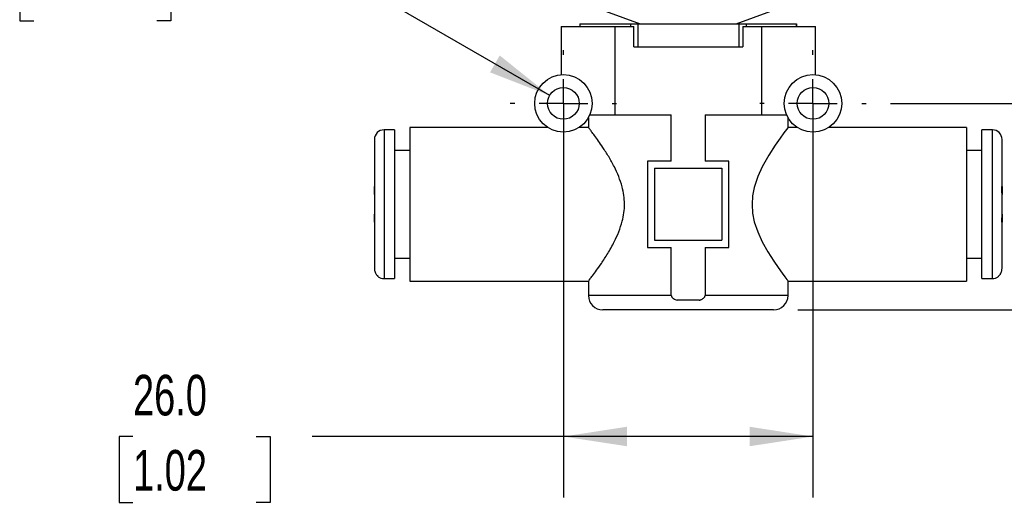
# Model space of a CAD drawing. Header units: millimetres. Extents: x 13 to 546, y 13 to 419.
# Tile 3 of 20: x 101 to 204, y 86 to 137. Entities that reach past the tile are written whole.
import ezdxf

# ---------------------------------------------------------------- set-up
doc = ezdxf.new("R2010")
doc.units = ezdxf.units.MM
doc.header["$LTSCALE"] = 2
doc.linetypes.add('SLD-Center', pattern=[19.05, 15.24, -1.27, 1.27, -1.27])
doc.linetypes.add('SLD-Solid', pattern=[0])
doc.layers.add('CENTER', color=40, linetype='SLD-Center')
doc.layers.add('DIMENSIONS', color=140, linetype='SLD-Solid', lineweight=25)
doc.styles.add('SLDTEXTSTYLE0', font='TXT', dxfattribs={"width": 0.7})
doc.dimstyles.new('SLDDIMSTYLE0', dxfattribs={"dimtxt": 4.316016, "dimasz": 6.604, "dimexe": 0, "dimexo": 0.0625, "dimgap": 1.079004, "dimtad": 0, "dimtih": 1, "dimtoh": 1, "dimdec": 1, "dimrnd": 1e-09, "dimzin": 12, "dimdsep": 46, "dimtxsty": 'SLDTEXTSTYLE0', "dimsah": 1, "dimcen": 0.09, "dimadec": 0, "dimazin": 3, "dimtfac": 1, "dimtdec": 1, "dimtmove": 0, "dimatfit": 0, "dimfxl": 0, "dimfrac": 2, "dimtolj": 1, "dimtzin": 12, "dimarcsym": 0})
doc.dimstyles.new('SLDDIMSTYLE1', dxfattribs={"dimtxt": 4.316016, "dimasz": 6.604, "dimexe": 0, "dimexo": 0.0625, "dimgap": 1.079004, "dimtad": 0, "dimtih": 1, "dimtoh": 1, "dimdec": 1, "dimrnd": 1e-09, "dimzin": 12, "dimdsep": 46, "dimtxsty": 'SLDTEXTSTYLE0', "dimsah": 1, "dimcen": 0, "dimadec": 0, "dimazin": 3, "dimtfac": 1, "dimtdec": 1, "dimtofl": 0, "dimtmove": 0, "dimatfit": 3, "dimfxl": 0, "dimfrac": 2, "dimtolj": 1, "dimtzin": 12, "dimarcsym": 0})
doc.dimstyles.new('SLDDIMSTYLE2', dxfattribs={"dimtxt": 4.316016, "dimasz": 6.604, "dimexe": 0, "dimexo": 0.0625, "dimgap": 1.079004, "dimtad": 0, "dimtih": 1, "dimtoh": 1, "dimdec": 1, "dimrnd": 1e-09, "dimzin": 4, "dimdsep": 46, "dimtxsty": 'SLDTEXTSTYLE0', "dimsah": 1, "dimcen": 0.09, "dimadec": 0, "dimazin": 1, "dimtfac": 1, "dimtdec": 1, "dimtofl": 0, "dimtmove": 0, "dimatfit": 3, "dimfxl": 0, "dimfrac": 2, "dimtolj": 1, "dimtzin": 12, "dimarcsym": 0})

# ---------------------------------------------------------------- blocks, each defined once
blk = doc.blocks.new('_D')
at = {"layer": 'DIMENSIONS'}
for p, q in [((223.4, 128.02), (223.4, 140.72)), ((191.74, 128.02), (229.75, 128.02)), ((216.98, 117.27), (215.53, 117.27)), ((215.53, 117.27), (215.53, 110.41)), ((229.81, 117.27), (231.26, 117.27)), ((231.26, 117.27), (231.26, 110.41)), ((215.53, 110.41), (216.98, 110.41)), ((231.26, 110.41), (229.81, 110.41)), ((182.1, 106.52), (229.75, 106.52)), ((223.4, 106.52), (223.4, 93.82))]:
    blk.add_line(p, q, dxfattribs=at)
for points in [[(223.4, 128.02), (224.41, 134.62), (222.38, 134.62)], [(223.4, 106.52), (222.38, 99.91), (224.41, 99.91)]]:
    blk.add_solid(points, dxfattribs=at)
at = {"layer": 'DIMENSIONS', "char_height": 4.233, "attachment_point": 1, "style": 'SLDTEXTSTYLE0'}
for s, insert in [('21.5', (216.98, 123.69)), ('0.85', (216.98, 115.86))]:
    blk.add_mtext(s, dxfattribs=dict(at, insert=insert))
blk = doc.blocks.new('_D_1')
at = {"layer": 'DIMENSIONS'}
for p, q in [((247.4, 141.32), (247.4, 154.02)), ((182.95, 141.32), (253.75, 141.32)), ((240.98, 124.07), (239.53, 124.07)), ((239.53, 124.07), (239.53, 117.21)), ((253.81, 124.07), (255.26, 124.07)), ((255.26, 124.07), (255.26, 117.21)), ((239.53, 117.21), (240.98, 117.21)), ((255.26, 117.21), (253.81, 117.21)), ((182.1, 106.52), (253.75, 106.52)), ((247.4, 106.52), (247.4, 93.82))]:
    blk.add_line(p, q, dxfattribs=at)
for points in [[(247.4, 141.32), (248.41, 147.92), (246.38, 147.92)], [(247.4, 106.52), (246.38, 99.91), (248.41, 99.91)]]:
    blk.add_solid(points, dxfattribs=at)
at = {"layer": 'DIMENSIONS', "char_height": 4.233, "attachment_point": 1, "style": 'SLDTEXTSTYLE0'}
for s, insert in [('34.8', (240.98, 130.5)), ('1.37', (240.98, 122.67))]:
    blk.add_mtext(s, dxfattribs=dict(at, insert=insert))
blk = doc.blocks.new('_D_3')
at = {"layer": 'DIMENSIONS'}
for p, q in [((102.46, 143.48), (101.01, 143.48)), ((101.01, 143.48), (101.01, 136.62)), ((115.28, 143.48), (116.73, 143.48)), ((116.73, 143.48), (116.73, 136.62)), ((130.88, 143.48), (118.18, 143.48)), ((156.23, 128.84), (130.88, 143.48)), ((101.01, 136.62), (102.46, 136.62)), ((116.73, 136.62), (115.28, 136.62))]:
    blk.add_line(p, q, dxfattribs=at)
blk.add_solid([(156.23, 128.84), (151.02, 133.02), (150.01, 131.26)], dxfattribs=at)
at = {"layer": 'DIMENSIONS', "char_height": 4.233, "attachment_point": 1, "style": 'SLDTEXTSTYLE0'}
for s, insert in [('%%c', (100.99, 149.9)), ('3.3', (107.51, 149.9)), ('0.13', (102.46, 142.08))]:
    blk.add_mtext(s, dxfattribs=dict(at, insert=insert))
blk = doc.blocks.new('_D_4')
at = {"layer": 'DIMENSIONS'}
for p, q in [((157.66, 125.48), (157.66, 86.97)), ((183.66, 125.48), (183.66, 86.97)), ((112.8, 93.32), (111.35, 93.32)), ((111.35, 93.32), (111.35, 86.46)), ((125.63, 93.32), (127.08, 93.32)), ((127.08, 93.32), (127.08, 86.46)), ((157.66, 93.32), (131.48, 93.32)), ((183.66, 93.32), (157.66, 93.32)), ((111.35, 86.46), (112.8, 86.46)), ((127.08, 86.46), (125.63, 86.46))]:
    blk.add_line(p, q, dxfattribs=at)
for points in [[(157.66, 93.32), (164.27, 92.31), (164.27, 94.34)], [(183.66, 93.32), (177.06, 94.34), (177.06, 92.31)]]:
    blk.add_solid(points, dxfattribs=at)
at = {"layer": 'DIMENSIONS', "char_height": 4.233, "attachment_point": 1, "style": 'SLDTEXTSTYLE0'}
for s, insert in [('26.0', (112.8, 99.75)), ('1.02', (112.8, 91.92))]:
    blk.add_mtext(s, dxfattribs=dict(at, insert=insert))
blk = doc.blocks.new('SW_CENTERMARKSYMBOL_3')
at = {"layer": 'CENTER', "color": 0}
for p, q in [((0, 5.08), (0, 5.54)), ((0, 0), (0, 2.54)), ((-5.08, 0), (-5.54, 0)), ((0, 0), (-2.54, 0)), ((0, 0), (0, -2.54)), ((0, 0), (2.54, 0)), ((5.08, 0), (5.54, 0)), ((0, -5.08), (0, -5.54))]:
    blk.add_line(p, q, dxfattribs=at)
blk = doc.blocks.new('SW_CENTERMARKSYMBOL_4')
at = {"layer": 'CENTER', "color": 0}
for p, q in [((0, 5.08), (0, 5.54)), ((0, 0), (0, 2.54)), ((-5.08, 0), (-5.54, 0)), ((0, 0), (-2.54, 0)), ((0, 0), (0, -2.54)), ((0, 0), (2.54, 0)), ((5.08, 0), (5.54, 0)), ((0, -5.08), (0, -5.54))]:
    blk.add_line(p, q, dxfattribs=at)

msp = doc.modelspace()

# ---------------------------------------------------------------- linework, layer by layer
for p, q in [((160.24, 138.29), (165.66, 136.32)), ((175.66, 136.32), (181.09, 138.29)), ((157.41, 136.02), (157.41, 131)), ((157.41, 136.02), (157.43, 136.02)), ((157.43, 136.02), (157.43, 131.01)), ((157.43, 136.02), (163.01, 136.02)), ((159.36, 136.32), (159.36, 136.02)), ((159.36, 136.32), (159.37, 136.32)), ((159.37, 136.32), (159.37, 136.02)), ((159.37, 136.32), (164.63, 136.32)), ((163.01, 136.02), (163.01, 126.82)), ((163.01, 136.02), (164.98, 136.02)), ((164.63, 136.32), (164.63, 136.02)), ((164.63, 136.32), (165.4, 136.32)), ((164.98, 133.92), (164.98, 136.02)), ((165.4, 136.32), (165.4, 133.92)), ((165.4, 136.32), (175.93, 136.32)), ((175.93, 136.32), (175.93, 133.92)), ((175.93, 136.32), (176.69, 136.32)), ((176.35, 136.02), (176.35, 133.92)), ((176.35, 136.02), (178.31, 136.02)), ((176.69, 136.32), (176.69, 136.02)), ((176.69, 136.32), (181.96, 136.32)), ((178.31, 136.02), (178.31, 126.82)), ((178.31, 136.02), (183.9, 136.02)), ((181.96, 136.02), (181.96, 136.32)), ((181.96, 136.32), (181.96, 136.02)), ((181.96, 136.32), (181.96, 136.32)), ((183.9, 136.02), (183.9, 131.01)), ((183.9, 136.02), (183.91, 136.02)), ((183.91, 131), (183.91, 136.02)), ((164.98, 133.92), (176.35, 133.92)), ((160.26, 126.52), (160.26, 125.5)), ((160.41, 126.82), (163.01, 126.82)), ((163.01, 126.82), (168.9, 126.82)), ((168.9, 122.02), (168.9, 126.82)), ((172.42, 126.82), (178.31, 126.82)), ((172.42, 126.82), (172.42, 122.02)), ((178.31, 126.82), (180.91, 126.82)), ((181.06, 125.5), (181.06, 126.52)), ((140.06, 125.27), (138.96, 125.27)), ((138.96, 125.27), (138.96, 109.77)), ((140.06, 125.27), (140.06, 109.77)), ((156.01, 125.52), (141.66, 125.52)), ((141.66, 125.52), (141.66, 109.52)), ((160.28, 125.52), (159.32, 125.52)), ((182.01, 125.52), (181.05, 125.52)), ((199.66, 125.52), (185.32, 125.52)), ((199.66, 125.52), (199.66, 109.52)), ((202.36, 125.27), (201.26, 125.27)), ((201.26, 109.77), (201.26, 125.27)), ((202.36, 109.77), (202.36, 125.27)), ((137.96, 124.27), (137.96, 119.37)), ((203.36, 119.37), (203.36, 124.27)), ((141.66, 123.12), (140.06, 123.12)), ((201.26, 123.12), (199.66, 123.12)), ((166.41, 122.02), (166.41, 113.02)), ((168.9, 122.02), (166.41, 122.02)), ((167.16, 121.27), (174.16, 121.27)), ((167.16, 121.27), (167.16, 113.77)), ((174.91, 122.02), (172.42, 122.02)), ((174.16, 121.27), (174.16, 113.77)), ((174.91, 113.02), (174.91, 122.02)), ((137.96, 118.55), (137.96, 119.37)), ((203.36, 119.37), (203.36, 118.55)), ((137.96, 118.55), (137.96, 116.48)), ((203.36, 116.48), (203.36, 118.55)), ((137.96, 115.67), (137.96, 116.48)), ((203.36, 116.48), (203.36, 115.67)), ((137.96, 115.67), (137.96, 110.81)), ((203.36, 110.81), (203.36, 115.67)), ((166.41, 113.02), (168.9, 113.02)), ((167.16, 113.77), (174.16, 113.77)), ((168.9, 108.02), (168.9, 113.02)), ((172.42, 113.02), (174.91, 113.02)), ((172.42, 113.02), (172.42, 108.02)), ((140.06, 111.92), (141.66, 111.92)), ((199.66, 111.92), (201.26, 111.92)), ((138.36, 109.97), (138.36, 110)), ((202.96, 110), (202.96, 109.97)), ((138.96, 109.77), (140.06, 109.77)), ((141.66, 109.52), (160.28, 109.52)), ((160.26, 109.53), (160.26, 108.02)), ((181.06, 108.02), (181.06, 109.52)), ((181.06, 109.52), (199.66, 109.52)), ((201.26, 109.77), (202.36, 109.77)), ((168.9, 108.02), (160.26, 108.02)), ((181.06, 108.02), (172.42, 108.02)), ((171.81, 107.52), (169.51, 107.52)), ((179.56, 106.52), (161.76, 106.52))]:
    msp.add_line(p, q)
at = {"flags": 128}
msp.add_lwpolyline([(181.05, 125.5), (181.03, 125.48), (180.89, 125.29), (180.64, 124.95), (180.23, 124.4), (179.72, 123.67), (179.06, 122.64), (178.36, 121.41), (177.91, 120.4), (177.54, 119.27), (177.37, 118.4), (177.31, 117.48), (177.37, 116.59), (177.55, 115.7), (177.91, 114.63), (178.37, 113.62), (178.96, 112.55), (179.57, 111.59), (180.03, 110.92), (180.44, 110.35), (180.73, 109.95), (180.94, 109.67), (181.03, 109.56), (181.06, 109.52), (181.06, 109.52)], dxfattribs=at)
for centre, radius in [((157.66, 128.02), 3), ((183.66, 128.02), 3), ((157.66, 128.02), 1.65), ((183.66, 128.02), 1.65)]:
    msp.add_circle(centre, radius)
for centre, radius, start, end in [((138.96, 124.27), 1, 90, 180), ((202.36, 124.27), 1, 0, 90), ((138.96, 110.77), 1, 233.1301, 270), ((202.36, 110.77), 1, 270, 306.8699), ((161.76, 108.02), 1.5, 180, 270), ((179.56, 108.02), 1.5, 270, 0)]:
    msp.add_arc(centre, radius, start, end)
for points, knots in [([(160.28, 109.53), (160.28, 109.53), (160.28, 109.54), (160.42, 109.72), (160.69, 110.07), (161.09, 110.62), (161.63, 111.38), (162.28, 112.37), (162.91, 113.48), (163.44, 114.63), (163.78, 115.64), (163.98, 116.63), (164.04, 117.54), (163.97, 118.46), (163.77, 119.42), (163.43, 120.43), (162.94, 121.48), (162.37, 122.51), (161.79, 123.4), (161.29, 124.13), (160.89, 124.68), (160.58, 125.1), (160.37, 125.38), (160.26, 125.52), (160.28, 125.5), (160.28, 125.5)], [0, 0, 0, 0, 0.030192, 0.072297, 0.115629, 0.165714, 0.217233, 0.277766, 0.340056, 0.385654, 0.432354, 0.466352, 0.501296, 0.535197, 0.570089, 0.614424, 0.659911, 0.713469, 0.768221, 0.81283, 0.858289, 0.898563, 0.939754, 0.981631, 1, 1, 1, 1]), ([(137.98, 119.37), (137.98, 119.28), (137.97, 119.1), (137.96, 118.82), (137.96, 118.64), (137.96, 118.55)], [0, 0, 0, 0, 0.33131, 0.664352, 1, 1, 1, 1]), ([(203.36, 118.55), (203.36, 118.69), (203.36, 118.96), (203.35, 119.23), (203.35, 119.37)], [0, 0, 0, 0, 0.5024433, 1, 1, 1, 1]), ([(137.96, 116.48), (137.96, 116.34), (137.96, 116.07), (137.97, 115.8), (137.98, 115.67)], [0, 0, 0, 0, 0.5024433, 1, 1, 1, 1]), ([(203.35, 115.67), (203.35, 115.76), (203.36, 115.94), (203.36, 116.21), (203.36, 116.39), (203.36, 116.48)], [0, 0, 0, 0, 0.3313098, 0.6643518, 1, 1, 1, 1]), ([(137.96, 110.81), (137.96, 110.77), (137.97, 110.7), (137.98, 110.6), (138.01, 110.51), (138.04, 110.42), (138.08, 110.33), (138.13, 110.25), (138.18, 110.18), (138.24, 110.11), (138.3, 110.05), (138.34, 110.02), (138.36, 110)], [0, 0, 0, 0, 0.111015, 0.219584, 0.325707, 0.429381, 0.530605, 0.62938, 0.725705, 0.819582, 0.911013, 1, 1, 1, 1]), ([(202.96, 110), (202.99, 110.02), (203.04, 110.06), (203.1, 110.13), (203.17, 110.2), (203.22, 110.29), (203.27, 110.38), (203.31, 110.48), (203.34, 110.58), (203.36, 110.69), (203.36, 110.77), (203.36, 110.81)], [0, 0, 0, 0, 0.0990274, 0.2010713, 0.3061354, 0.4142223, 0.5253331, 0.6394677, 0.7566252, 0.8768035, 1, 1, 1, 1]), ([(168.9, 108.02), (168.9, 108), (168.91, 107.97), (168.92, 107.92), (168.95, 107.87), (168.98, 107.82), (169.02, 107.77), (169.08, 107.73), (169.17, 107.66), (169.31, 107.58), (169.44, 107.54), (169.51, 107.52)], [0, 0, 0, 0, 0.059462, 0.120142, 0.184069, 0.252985, 0.328288, 0.411053, 0.502091, 0.728351, 1, 1, 1, 1]), ([(171.81, 107.52), (171.85, 107.53), (171.91, 107.55), (172.01, 107.59), (172.1, 107.63), (172.2, 107.69), (172.29, 107.76), (172.37, 107.84), (172.41, 107.92), (172.42, 107.99), (172.42, 108.02)], [0, 0, 0, 0, 0.131254, 0.248058, 0.3758, 0.499708, 0.652315, 0.781948, 0.894785, 1, 1, 1, 1])]:
    msp.add_open_spline(points, degree=3, knots=knots)
for points in [[(137.96, 119.37), (137.96, 119.37), (137.97, 119.37), (137.98, 119.37)], [(203.35, 119.37), (203.36, 119.37), (203.36, 119.37), (203.36, 119.37)], [(137.98, 115.67), (137.97, 115.67), (137.96, 115.67), (137.96, 115.67)], [(203.36, 115.67), (203.36, 115.66), (203.36, 115.66), (203.35, 115.67)]]:
    msp.add_open_spline(points, degree=3)

# ---------------------------------------------------------------- block references
at = {"layer": 'CENTER'}
for name, p in [('SW_CENTERMARKSYMBOL_3', (157.66, 128.02)), ('SW_CENTERMARKSYMBOL_4', (183.66, 128.02))]:
    msp.add_blockref(name, p, dxfattribs=at)

# ---------------------------------------------------------------- dimensions: what is measured, and where the dimension line sits
at = {"layer": 'DIMENSIONS'}
for base, p2, picture, middle in [((247.4, 141.32), (180.41, 141.32), '_D_1', (247.4, 124.07)), ((223.4, 128.02), (189.2, 128.02), '_D', (223.4, 117.27))]:
    dim = msp.add_linear_dim(base=base, p1=(179.56, 106.52), p2=p2, angle=90, dimstyle='SLDDIMSTYLE0', dxfattribs=at)
    dim.commit()
    dim.dimension.update_dxf_attribs({"geometry": picture, "text_midpoint": middle, "dimtype": 160})
dim = msp.add_diameter_dim_2p(p1=(159.09, 127.19), p2=(156.23, 128.84), dimstyle='SLDDIMSTYLE1', dxfattribs=at)
dim.commit()
dim.dimension.update_dxf_attribs({"geometry": '_D_3', "text_midpoint": (108.87, 143.48), "dimtype": 163})
dim = msp.add_linear_dim(base=(183.66, 93.32), p1=(157.66, 128.02), p2=(183.66, 128.02), dimstyle='SLDDIMSTYLE2', dxfattribs=at)
dim.commit()
dim.dimension.update_dxf_attribs({"geometry": '_D_4', "text_midpoint": (119.21, 93.32), "dimtype": 160})

doc.saveas('drawing.dxf')
